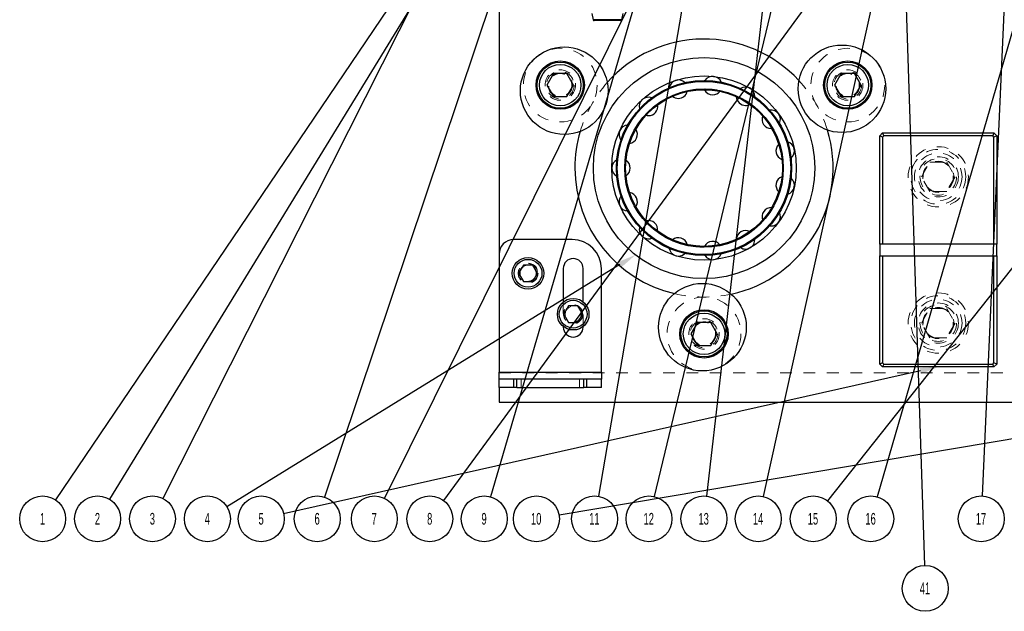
# Model space of a CAD drawing. Header units: inches. Extents: x 1880 to 2363, y -453 to -54.
# Tile 222 of 256: x 2031 to 2039, y -429 to -424. Entities that reach past the tile are written whole.
import ezdxf

# ---------------------------------------------------------------- set-up
doc = ezdxf.new("R2010")
doc.units = ezdxf.units.IN
doc.header["$LTSCALE"] = 0.5
doc.header["$MEASUREMENT"] = 0
doc.linetypes.add('HIDDEN', pattern=[0.225, 0.15, -0.075])
for name, color, linetype in [('DSS-M-S', 53, 'Continuous'), ('SID-M-S', 105, 'Continuous'), ('SVD-M-S', 8, 'Continuous')]:
    doc.layers.add(name, color=color, linetype=linetype)
doc.styles.add('SLDTEXTSTYLE0', font='TXT', dxfattribs={"width": 0.595745})

msp = doc.modelspace()

# ---------------------------------------------------------------- linework, layer by layer
at = {"layer": 'DSS-M-S', "linetype": 'Continuous', "lineweight": 25}
for p, q in [((2034.68179, -413.23517), (2034.68179, -425.97217)), ((2037.93179, -424.96017), (2037.95679, -424.93517)), ((2037.96715, -424.96017), (2037.95679, -424.93517)), ((2037.95679, -424.93517), (2038.90679, -424.93517)), ((2038.90679, -424.93517), (2038.89644, -424.96017)), ((2038.90679, -424.93517), (2038.93179, -424.96017)), ((2037.95679, -424.97052), (2037.93179, -424.96017)), ((2037.93179, -425.88517), (2037.93179, -424.96017)), ((2037.96715, -424.96017), (2037.95679, -424.97052)), ((2037.95679, -424.97052), (2037.95679, -425.88517)), ((2038.89644, -424.96017), (2037.96715, -424.96017)), ((2038.90679, -424.97052), (2038.89644, -424.96017)), ((2038.93179, -424.96017), (2038.90679, -424.97052)), ((2038.90679, -425.88517), (2038.90679, -424.97052)), ((2038.93179, -424.96017), (2038.93179, -425.88517)), ((2037.95679, -425.88517), (2037.93179, -425.88517)), ((2037.93179, -425.88517), (2037.93179, -425.98517)), ((2038.90679, -425.88517), (2037.95679, -425.88517)), ((2038.93179, -425.88517), (2038.90679, -425.88517)), ((2038.93179, -425.98517), (2038.93179, -425.88517)), ((2037.93179, -426.91017), (2037.93179, -425.98517)), ((2037.93179, -425.98517), (2037.95679, -425.98517)), ((2037.95679, -425.98517), (2037.95679, -426.89981)), ((2037.95679, -425.98517), (2038.90679, -425.98517)), ((2038.90679, -426.89981), (2038.90679, -425.98517)), ((2038.90679, -425.98517), (2038.93179, -425.98517)), ((2038.93179, -425.98517), (2038.93179, -426.91017)), ((2037.95679, -426.89981), (2037.93179, -426.91017)), ((2037.95679, -426.93517), (2037.93179, -426.91017)), ((2037.95679, -426.89981), (2037.96715, -426.91017)), ((2037.96715, -426.91017), (2037.95679, -426.93517)), ((2038.90679, -426.93517), (2037.95679, -426.93517)), ((2037.96715, -426.91017), (2038.89644, -426.91017)), ((2038.89644, -426.91017), (2038.90679, -426.89981)), ((2038.90679, -426.93517), (2038.89644, -426.91017)), ((2038.93179, -426.91017), (2038.90679, -426.89981)), ((2038.93179, -426.91017), (2038.90679, -426.93517)), ((2034.68179, -427.11017), (2034.68179, -427.23517)), ((2034.68179, -427.23517), (2047.18179, -427.23517))]:
    msp.add_line(p, q, dxfattribs=at)
at = {"layer": 'DSS-M-S', "linetype": 'HIDDEN', "lineweight": 18}
for p, q in [((2035.77989, -425.60202), (2035.7844, -425.60215)), ((2047.18179, -426.98517), (2034.68179, -426.98517))]:
    msp.add_line(p, q, dxfattribs=at)
at = {"layer": 'DSS-M-S', "linetype": 'Continuous', "lineweight": 25}
for radius in [0.94488, 0.7874, 0.74803, 0.74016, 0.67717, 0.66929]:
    msp.add_circle((2036.43179, -425.23517), radius, dxfattribs=at)
at = {"layer": 'DSS-M-S', "linetype": 'HIDDEN', "lineweight": 18}
for centre, radius in [((2035.20435, -424.52651), 0.09843), ((2037.65923, -424.52651), 0.09843), ((2036.43179, -425.23517), 0.74016), ((2036.43179, -425.23517), 0.67717), ((2038.43179, -425.31017), 0.2575), ((2038.43179, -425.31017), 0.172), ((2038.43179, -425.31017), 0.1285), ((2034.92979, -426.13417), 0.068), ((2038.43179, -426.56017), 0.2575), ((2035.31479, -426.48417), 0.068), ((2038.43179, -426.56017), 0.172), ((2038.43179, -426.56017), 0.1285), ((2036.43179, -426.65249), 0.09843)]:
    msp.add_circle(centre, radius, dxfattribs=at)
at = {"layer": 'DSS-M-S', "linetype": 'Continuous', "lineweight": 25}
for centre, radius, start, end in [((2036.43179, -425.23517), 1.10236, 42.702271, 138.518387), ((2036.2128, -424.56119), 0.07874, 45.544053, 170.694737), ((2036.50587, -424.53039), 0.07874, 21.558851, 146.690525), ((2036.2128, -424.56119), 0.07874, 270, 345.171317), ((2036.50587, -424.53039), 0.07874, 207.00596, 270), ((2036.50587, -424.53039), 0.07874, 270, 321.170025), ((2036.78612, -424.62145), 0.07874, 357.570897, 122.687837), ((2035.9576, -424.70853), 0.07874, 69.526167, 194.700135), ((2036.2128, -424.56119), 0.07874, 230.984489, 270), ((2036.78612, -424.62145), 0.07874, 183.024101, 270), ((2035.9576, -424.70853), 0.07874, 270, 9.17438), ((2036.78612, -424.62145), 0.07874, 270, 297.170839), ((2037.00511, -424.81863), 0.07874, 333.580532, 98.687012), ((2035.9576, -424.70853), 0.07874, 255.157204, 270), ((2037.00511, -424.81863), 0.07874, 159.039248, 270), ((2036.43179, -425.23517), 1.10236, 163.555312, 180), ((2035.7844, -424.94693), 0.07874, 93.706535, 218.706378), ((2035.7844, -424.94693), 0.07874, 279.100808, 33.178877), ((2036.43179, -425.23517), 1.10236, 282.152798, 17.109636), ((2037.12497, -425.08783), 0.07874, 309.588093, 74.688681), ((2037.12497, -425.08783), 0.07874, 135.05174, 249.227922), ((2035.72313, -425.23517), 0.07874, 117.685543, 242.713125), ((2035.72313, -425.23517), 0.07874, 303.096885, 57.184472), ((2036.43179, -425.23517), 1.10236, 180, 256.714755), ((2037.12497, -425.38251), 0.07874, 111.061914, 225.225806), ((2037.12497, -425.38251), 0.07874, 285.593922, 50.68904), ((2035.7844, -425.52341), 0.07874, 141.667962, 266.720387), ((2035.7844, -425.52341), 0.07874, 327.093379, 81.190824), ((2037.00511, -425.65171), 0.07874, 87.070111, 201.222057), ((2035.9576, -425.76181), 0.07874, 351.089948, 105.197596), ((2037.00511, -425.65171), 0.07874, 270, 26.696922), ((2035.9576, -425.76181), 0.07874, 165.653451, 270), ((2036.78612, -425.84889), 0.07874, 63.076671, 177.217019), ((2037.00511, -425.65171), 0.07874, 261.608784, 270), ((2035.9576, -425.76181), 0.07874, 270, 290.739792), ((2036.2128, -425.90915), 0.07874, 15.086247, 129.204447), ((2036.50587, -425.93995), 0.07874, 39.081936, 153.211035), ((2036.78612, -425.84889), 0.07874, 270, 2.708045), ((2036.2128, -425.90915), 0.07874, 189.641668, 270), ((2036.78612, -425.84889), 0.07874, 237.624916, 270), ((2036.2128, -425.90915), 0.07874, 270, 314.732632), ((2036.50587, -425.93995), 0.07874, 213.632271, 270), ((2036.50587, -425.93995), 0.07874, 270, 338.722177)]:
    msp.add_arc(centre, radius, start, end, dxfattribs=at)
at = {"layer": 'DSS-M-S', "linetype": 'HIDDEN', "lineweight": 18}
for start, end in [(138.518387, 163.555312), (17.109636, 42.702271), (256.714755, 282.152798)]:
    msp.add_arc((2036.43179, -425.23517), 1.10236, start, end, dxfattribs=at)
at = {"layer": 'SID-M-S'}
for p, q in [((2037.3924, -419.88004), (2036.4532, -428.03833)), ((2035.84903, -420.05445), (2031.81137, -428.05805)), ((2035.86969, -420.06307), (2033.19215, -428.04722)), ((2038.67316, -420.17884), (2036.93731, -428.04166)), ((2039.15872, -420.18235), (2038.80732, -428.03724)), ((2036.78807, -420.58492), (2034.61007, -428.0449)), ((2036.80548, -420.58893), (2035.53066, -428.03985)), ((2035.61941, -421.08439), (2030.89506, -428.07069)), ((2035.62538, -421.08824), (2031.35647, -428.06585)), ((2037.67042, -421.10687), (2036.00757, -428.04245)), ((2039.91339, -421.13001), (2037.91062, -428.04478)), ((2038.0662, -421.11108), (2038.31391, -428.63142)), ((2036.93751, -421.53504), (2033.70436, -428.05744)), ((2037.80481, -423.16075), (2034.20666, -428.07491)), ((2041.02744, -423.60746), (2037.48566, -428.0794)), ((2035.71446, -426.05943), (2032.3588, -428.13012)), ((2038.27958, -426.96935), (2032.84287, -428.19011)), ((2040.77795, -427.26105), (2035.19412, -428.20053))]:
    msp.add_line(p, q, dxfattribs=at)
at = {"layer": 'SID-M-S', "color": 0}
for centre in [(2030.78527, -428.23305), (2031.25418, -428.23305), (2031.72309, -428.23305), (2032.19201, -428.23305), (2032.65163, -428.23305), (2033.12983, -428.23305), (2033.61731, -428.23305), (2034.09087, -428.23305), (2034.55514, -428.23305), (2035.00084, -428.23305), (2035.49761, -428.23305), (2035.96188, -428.23305), (2036.43079, -428.23305), (2036.89506, -428.23305), (2037.36397, -428.23305), (2037.8561, -428.23305), (2038.79856, -428.23305), (2038.32037, -428.82731)]:
    msp.add_circle(centre, 0.196, dxfattribs=at)
at = {"layer": 'SID-M-S'}
for points in [[(2035.7008, -426.0373), (2035.84721, -425.97751), (2035.7008, -426.0373), (2035.72811, -426.08156)], [(2038.27389, -426.94398), (2038.43179, -426.93517), (2038.27389, -426.94398), (2038.28528, -426.99471)]]:
    msp.add_solid(points, dxfattribs=at)
at = {"layer": 'SVD-M-S', "linetype": 'Continuous', "lineweight": 25}
for p, q in [((2035.47329, -423.91596), (2035.4841, -423.96732)), ((2035.72939, -423.96732), (2035.7402, -423.91596)), ((2035.72939, -423.96732), (2035.4841, -423.96732)), ((2035.7196, -423.97526), (2035.49388, -423.97526)), ((2035.14753, -424.42808), (2035.0907, -424.52651)), ((2035.26118, -424.42808), (2035.14753, -424.42808)), ((2035.31801, -424.52651), (2035.26118, -424.42808)), ((2037.6024, -424.42808), (2037.54558, -424.52651)), ((2037.71606, -424.42808), (2037.6024, -424.42808)), ((2037.77288, -424.52651), (2037.71606, -424.42808)), ((2035.0907, -424.52651), (2035.14753, -424.62493)), ((2035.26118, -424.62493), (2035.31801, -424.52651)), ((2037.54558, -424.52651), (2037.6024, -424.62493)), ((2037.71606, -424.62493), (2037.77288, -424.52651)), ((2035.14753, -424.62493), (2035.26118, -424.62493)), ((2037.6024, -424.62493), (2037.71606, -424.62493)), ((2035.30679, -425.84717), (2034.80679, -425.84717)), ((2034.68179, -425.97217), (2034.68179, -426.97917)), ((2034.8892, -426.06386), (2034.8486, -426.13417)), ((2034.97039, -426.06386), (2034.8892, -426.06386)), ((2035.01098, -426.13417), (2034.97039, -426.06386)), ((2035.22979, -426.09417), (2035.22979, -426.37929)), ((2035.39979, -426.37929), (2035.39979, -426.09417)), ((2035.55679, -426.97917), (2035.55679, -426.09717)), ((2034.8486, -426.13417), (2034.8892, -426.20448)), ((2034.97039, -426.20448), (2035.01098, -426.13417)), ((2034.8892, -426.20448), (2034.97039, -426.20448)), ((2035.2742, -426.41386), (2035.2336, -426.48417)), ((2035.35539, -426.41386), (2035.2742, -426.41386)), ((2035.39598, -426.48417), (2035.35539, -426.41386)), ((2035.2336, -426.48417), (2035.2742, -426.55448)), ((2035.35539, -426.55448), (2035.39598, -426.48417)), ((2035.22979, -426.58905), (2035.22979, -426.59417)), ((2035.2742, -426.55448), (2035.35539, -426.55448)), ((2035.39979, -426.59417), (2035.39979, -426.58905)), ((2036.37497, -426.55407), (2036.31814, -426.65249)), ((2036.48862, -426.55407), (2036.37497, -426.55407)), ((2036.54544, -426.65249), (2036.48862, -426.55407)), ((2036.31814, -426.65249), (2036.37497, -426.75092)), ((2036.48862, -426.75092), (2036.54544, -426.65249)), ((2036.37497, -426.75092), (2036.48862, -426.75092)), ((2034.68179, -426.97917), (2035.55679, -426.97917)), ((2034.68179, -427.03917), (2034.68179, -426.97917)), ((2034.68179, -427.11017), (2034.68179, -427.03917)), ((2034.80679, -427.03917), (2034.68179, -427.03917)), ((2034.80679, -427.11017), (2034.80679, -427.03917)), ((2034.83372, -427.03917), (2034.80679, -427.03917)), ((2034.83372, -427.11017), (2034.83372, -427.03917)), ((2035.40487, -427.03917), (2034.83372, -427.03917)), ((2035.40487, -427.11017), (2035.40487, -427.03917)), ((2035.43179, -427.03917), (2035.40487, -427.03917)), ((2035.43179, -427.11017), (2035.43179, -427.03917)), ((2035.55679, -427.03917), (2035.43179, -427.03917)), ((2035.55679, -426.97917), (2035.55679, -427.03917)), ((2035.55679, -427.11017), (2035.55679, -427.03917)), ((2034.80679, -427.11017), (2034.68179, -427.11017)), ((2034.83372, -427.11017), (2034.80679, -427.11017)), ((2034.83372, -427.11017), (2035.40487, -427.11017)), ((2035.43179, -427.11017), (2035.40487, -427.11017)), ((2035.55679, -427.11017), (2035.43179, -427.11017))]:
    msp.add_line(p, q, dxfattribs=at)
at = {"layer": 'SVD-M-S', "linetype": 'HIDDEN', "lineweight": 18}
for p, q in [((2035.4841, -423.96732), (2035.72939, -423.96732)), ((2038.28745, -425.31017), (2038.35962, -425.18517)), ((2038.35962, -425.18517), (2038.50396, -425.18517)), ((2038.50396, -425.18517), (2038.57613, -425.31017)), ((2038.35962, -425.43517), (2038.28745, -425.31017)), ((2038.57613, -425.31017), (2038.50396, -425.43517)), ((2038.50396, -425.43517), (2038.35962, -425.43517)), ((2035.22979, -426.37929), (2035.22979, -426.58905)), ((2035.39979, -426.58905), (2035.39979, -426.37929)), ((2038.28745, -426.56017), (2038.35962, -426.43517)), ((2038.35962, -426.43517), (2038.50396, -426.43517)), ((2038.50396, -426.43517), (2038.57613, -426.56017)), ((2038.35962, -426.68517), (2038.28745, -426.56017)), ((2038.57613, -426.56017), (2038.50396, -426.68517)), ((2038.50396, -426.68517), (2038.35962, -426.68517)), ((2035.55679, -426.97917), (2034.68179, -426.97917)), ((2034.86929, -427.03917), (2034.86929, -427.11017)), ((2035.36929, -427.11017), (2035.36929, -427.03917))]:
    msp.add_line(p, q, dxfattribs=at)
at = {"layer": 'SVD-M-S', "linetype": 'Continuous', "lineweight": 25}
for centre, radius in [((2035.23848, -424.57471), 0.37402), ((2037.60924, -424.55794), 0.37402), ((2035.20435, -424.52651), 0.20669), ((2035.20435, -424.52651), 0.19685), ((2035.20435, -424.52651), 0.17717), ((2037.65923, -424.52651), 0.20669), ((2037.65923, -424.52651), 0.19685), ((2037.65923, -424.52651), 0.17717), ((2034.92979, -426.13417), 0.135), ((2034.92979, -426.13417), 0.1186), ((2036.41835, -426.59499), 0.37402), ((2035.31479, -426.48417), 0.135), ((2035.31479, -426.48417), 0.1186), ((2036.43179, -426.65249), 0.20669), ((2036.43179, -426.65249), 0.19685), ((2036.43179, -426.65249), 0.17717)]:
    msp.add_circle(centre, radius, dxfattribs=at)
at = {"layer": 'SVD-M-S', "linetype": 'HIDDEN', "lineweight": 18}
for centre, radius in [((2035.20435, -424.52651), 0.31496), ((2037.65923, -424.52651), 0.31496), ((2035.20435, -424.52651), 0.12992), ((2035.20435, -424.52651), 0.11811), ((2035.20435, -424.52651), 0.10289), ((2035.20435, -424.52651), 0.10262), ((2035.20435, -424.52651), 0.1021), ((2037.65923, -424.52651), 0.12992), ((2037.65923, -424.52651), 0.11811), ((2037.65923, -424.52651), 0.10289), ((2037.65923, -424.52651), 0.10262), ((2037.65923, -424.52651), 0.1021), ((2038.43179, -425.31017), 0.23438), ((2038.43179, -425.31017), 0.20313), ((2038.43179, -425.31017), 0.15625), ((2038.43179, -425.31017), 0.13297), ((2038.43179, -425.31017), 0.1327), ((2038.43179, -425.31017), 0.13218), ((2034.92979, -426.13417), 0.085), ((2034.92979, -426.13417), 0.082), ((2034.92979, -426.13417), 0.07247), ((2034.92979, -426.13417), 0.0722), ((2034.92979, -426.13417), 0.07168), ((2036.43179, -426.65249), 0.31496), ((2038.43179, -426.56017), 0.23438), ((2038.43179, -426.56017), 0.20313), ((2035.31479, -426.48417), 0.082), ((2035.31479, -426.48417), 0.07247), ((2035.31479, -426.48417), 0.0722), ((2035.31479, -426.48417), 0.07168), ((2038.43179, -426.56017), 0.15625), ((2038.43179, -426.56017), 0.13297), ((2038.43179, -426.56017), 0.1327), ((2038.43179, -426.56017), 0.13218), ((2036.43179, -426.65249), 0.12992), ((2036.43179, -426.65249), 0.11811), ((2036.43179, -426.65249), 0.10289), ((2036.43179, -426.65249), 0.10262), ((2036.43179, -426.65249), 0.1021)]:
    msp.add_circle(centre, radius, dxfattribs=at)
at = {"layer": 'SVD-M-S', "linetype": 'Continuous', "lineweight": 25}
for centre, radius, start, end in [((2035.49388, -423.96526), 0.01, 191.884474, 270), ((2035.7196, -423.96526), 0.01, 270, 348.115526), ((2034.80679, -425.97217), 0.125, 90, 180), ((2035.30679, -426.09717), 0.25, 0, 90), ((2035.31479, -426.09417), 0.085, 0, 180), ((2035.31479, -426.59417), 0.085, 180, 0)]:
    msp.add_arc(centre, radius, start, end, dxfattribs=at)

# ---------------------------------------------------------------- texts
at = {"layer": 'SID-M-S', "color": 0, "char_height": 0.1, "attachment_point": 2, "style": 'SLDTEXTSTYLE0'}
for s, insert in [('1', (2030.78426, -428.18267)), ('2', (2031.25317, -428.18267)), ('3', (2031.72209, -428.18267)), ('4', (2032.191, -428.18267)), ('5', (2032.65063, -428.18267)), ('6', (2033.12882, -428.18267)), ('7', (2033.61631, -428.18267)), ('8', (2034.08986, -428.18267)), ('9', (2034.55413, -428.18267)), ('10', (2034.99882, -428.18267)), ('11', (2035.49559, -428.18267)), ('12', (2035.95986, -428.18267)), ('13', (2036.42877, -428.18267)), ('14', (2036.89304, -428.18267)), ('15', (2037.36196, -428.18267)), ('16', (2037.85408, -428.18267)), ('17', (2038.79655, -428.18267)), ('41', (2038.31835, -428.77694))]:
    msp.add_mtext(s, dxfattribs=dict(at, insert=insert))

doc.saveas('drawing.dxf')
